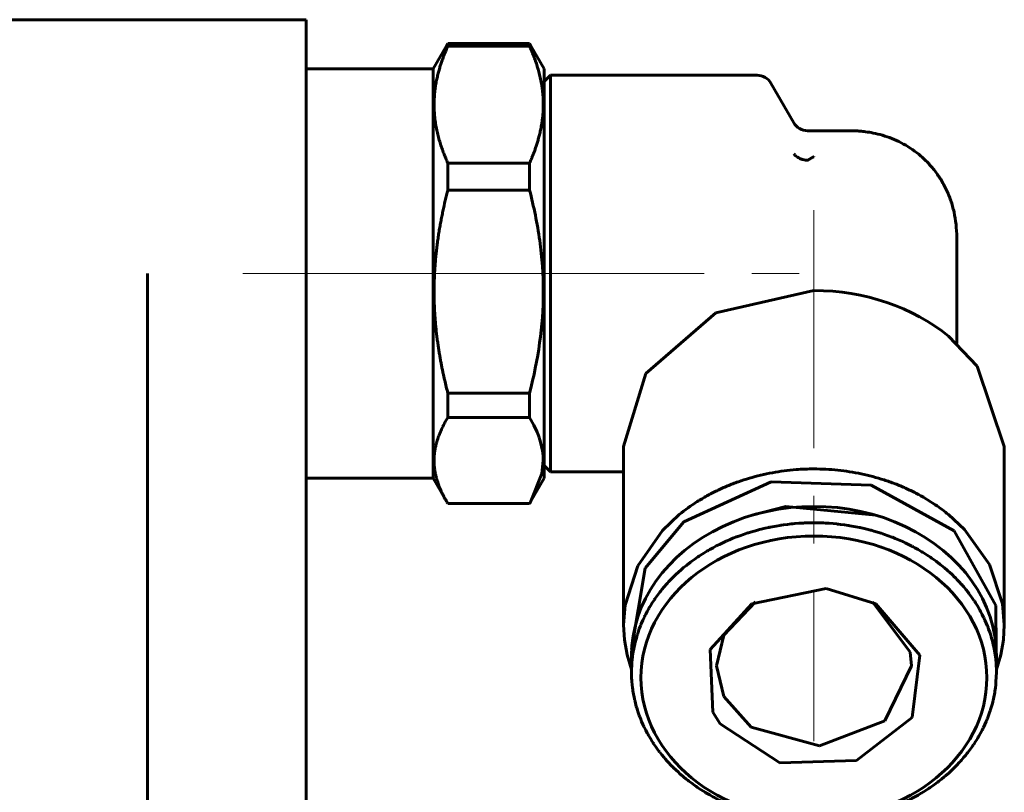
# Model space of a CAD drawing. Header units: millimetres. Extents: x -66 to 68, y -118 to 118.
# Tile 5 of 13: x 28 to 59, y -6 to 19. Entities that reach past the tile are written whole.
import ezdxf

# ---------------------------------------------------------------- set-up
doc = ezdxf.new("R2010")
doc.units = ezdxf.units.MM
doc.linetypes.add('K5LT_AXLED', pattern=[12, 7.5, -1.5, 1.5, -1.5])
doc.linetypes.add('K5LT_BASIC', pattern=[0])
doc.layers.add('Системный слой (1)', color=7, linetype='Continuous', true_color=0x6c6c6c)

# ---------------------------------------------------------------- blocks, each defined once
blk = doc.blocks.new('U0')
at = {"layer": 'Системный слой (1)', "color": 143, "linetype": 'K5LT_BASIC', "lineweight": 60, "true_color": 0x33acca}
for p, q in [((52.112, 3.409), (51.053, 3.137)), ((54.947, 3.137), (52.112, 3.409))]:
    blk.add_line(p, q, dxfattribs=at)
blk = doc.blocks.new('U1')
at = {"layer": 'Системный слой (1)', "color": 143, "linetype": 'K5LT_BASIC', "lineweight": 60, "true_color": 0x33acca}
for p, q in [((44.172, 5.977), (44.038, 6.216)), ((44.276, 5.756), (44.172, 5.977)), ((44.32, 5.645), (44.276, 5.756)), ((44.341, 5.59), (44.32, 5.645)), ((44.35, 5.562), (44.341, 5.59)), ((44.355, 5.548), (44.35, 5.562)), ((44.375, 5.485), (44.355, 5.548)), ((44.448, 5.163), (44.375, 5.485)), ((44.466, 5.002), (44.448, 5.163)), ((44.47, 4.921), (44.466, 5.002)), ((44.429, 4.45), (44.471, 4.861)), ((44.471, 4.881), (44.47, 4.921)), ((44.471, 4.861), (44.471, 4.881)), ((44.083, 3.577), (44.429, 4.45)), ((44.038, 3.502), (44.053, 3.527)), ((44.053, 3.527), (44.068, 3.552)), ((44.068, 3.552), (44.083, 3.577))]:
    blk.add_line(p, q, dxfattribs=at)
blk = doc.blocks.new('U2')
at = {"layer": 'Системный слой (1)', "color": 143, "linetype": 'K5LT_BASIC', "lineweight": 60, "true_color": 0x33acca}
for p, q in [((51.689, 2.775), (51.81, 2.797)), ((51.81, 2.797), (51.929, 2.816)), ((51.929, 2.816), (51.937, 2.818)), ((51.937, 2.818), (51.952, 2.82)), ((51.952, 2.82), (51.982, 2.824)), ((51.982, 2.824), (52.044, 2.833)), ((52.044, 2.833), (52.166, 2.849)), ((52.166, 2.849), (52.286, 2.862)), ((52.286, 2.862), (52.294, 2.863)), ((52.294, 2.863), (52.309, 2.865)), ((52.309, 2.865), (52.34, 2.868)), ((52.34, 2.868), (52.401, 2.873)), ((52.401, 2.873), (52.525, 2.883)), ((52.525, 2.883), (52.646, 2.89)), ((52.646, 2.89), (52.653, 2.89)), ((52.653, 2.89), (52.669, 2.891)), ((52.669, 2.891), (52.7, 2.892)), ((52.7, 2.892), (52.761, 2.895)), ((52.761, 2.895), (52.885, 2.898)), ((52.885, 2.898), (53, 2.899)), ((53, 2.899), (53.002, 2.899)), ((53.002, 2.899), (53.004, 2.899)), ((53.004, 2.899), (53.009, 2.899)), ((53.009, 2.899), (53.018, 2.899)), ((53.018, 2.899), (53.037, 2.899)), ((53.037, 2.899), (53.074, 2.898)), ((53.074, 2.898), (53.149, 2.897)), ((53.149, 2.897), (53.299, 2.892)), ((53.299, 2.892), (53.365, 2.889)), ((53.365, 2.889), (53.373, 2.889)), ((53.373, 2.889), (53.388, 2.888)), ((53.388, 2.888), (53.419, 2.886)), ((53.419, 2.886), (53.481, 2.882)), ((53.481, 2.882), (53.605, 2.873)), ((53.605, 2.873), (53.725, 2.861)), ((53.725, 2.861), (53.732, 2.86)), ((53.732, 2.86), (53.748, 2.859)), ((53.748, 2.859), (53.778, 2.855)), ((53.778, 2.855), (53.84, 2.848)), ((53.84, 2.848), (53.962, 2.832)), ((53.962, 2.832), (54.081, 2.815)), ((54.081, 2.815), (54.089, 2.814)), ((54.089, 2.814), (54.104, 2.811)), ((54.104, 2.811), (54.135, 2.806)), ((54.135, 2.806), (54.195, 2.796)), ((54.195, 2.796), (54.317, 2.774)), ((50.607, 2.471), (50.663, 2.492)), ((50.663, 2.492), (50.777, 2.533)), ((50.777, 2.533), (50.889, 2.57)), ((50.889, 2.57), (50.896, 2.572)), ((50.896, 2.572), (50.911, 2.577)), ((50.911, 2.577), (50.94, 2.586)), ((50.94, 2.586), (50.998, 2.604)), ((50.998, 2.604), (51.114, 2.638)), ((51.114, 2.638), (51.229, 2.67)), ((51.229, 2.67), (51.237, 2.672)), ((51.237, 2.672), (51.251, 2.676)), ((51.251, 2.676), (51.281, 2.683)), ((51.281, 2.683), (51.34, 2.698)), ((51.34, 2.698), (51.459, 2.727)), ((51.459, 2.727), (51.576, 2.752)), ((51.576, 2.752), (51.584, 2.754)), ((51.584, 2.754), (51.599, 2.757)), ((51.599, 2.757), (51.629, 2.763)), ((51.629, 2.763), (51.689, 2.775)), ((54.317, 2.774), (54.434, 2.75)), ((54.434, 2.75), (54.441, 2.748)), ((54.441, 2.748), (54.456, 2.745)), ((54.456, 2.745), (54.486, 2.739)), ((54.486, 2.739), (54.546, 2.725)), ((54.546, 2.725), (54.665, 2.697)), ((54.665, 2.697), (54.781, 2.667)), ((54.781, 2.667), (54.788, 2.665)), ((54.788, 2.665), (54.803, 2.661)), ((54.803, 2.661), (54.832, 2.653)), ((54.832, 2.653), (54.891, 2.637)), ((54.891, 2.637), (55.008, 2.602)), ((55.008, 2.602), (55.121, 2.567)), ((55.121, 2.567), (55.128, 2.564)), ((55.128, 2.564), (55.142, 2.56)), ((55.142, 2.56), (55.171, 2.55)), ((55.171, 2.55), (55.228, 2.531)), ((55.228, 2.531), (55.342, 2.49)), ((55.342, 2.49), (55.452, 2.449)), ((49.931, 2.172), (49.944, 2.178)), ((49.944, 2.178), (49.97, 2.192)), ((49.97, 2.192), (50.023, 2.218)), ((50.023, 2.218), (50.13, 2.27)), ((50.13, 2.27), (50.235, 2.319)), ((50.235, 2.319), (50.242, 2.322)), ((50.242, 2.322), (50.256, 2.328)), ((50.256, 2.328), (50.283, 2.34)), ((50.283, 2.34), (50.338, 2.364)), ((50.338, 2.364), (50.448, 2.41)), ((50.448, 2.41), (50.558, 2.453)), ((50.558, 2.453), (50.565, 2.455)), ((50.565, 2.455), (50.579, 2.461)), ((50.579, 2.461), (50.607, 2.471)), ((55.452, 2.449), (55.459, 2.446)), ((55.459, 2.446), (55.473, 2.441)), ((55.473, 2.441), (55.501, 2.43)), ((55.501, 2.43), (55.557, 2.408)), ((55.557, 2.408), (55.667, 2.361)), ((55.667, 2.361), (55.774, 2.314)), ((55.774, 2.314), (55.781, 2.311)), ((55.781, 2.311), (55.794, 2.305)), ((55.794, 2.305), (55.821, 2.293)), ((55.821, 2.293), (55.875, 2.268)), ((55.875, 2.268), (55.982, 2.216)), ((55.982, 2.216), (56.085, 2.164)), ((49.381, 1.849), (49.43, 1.881)), ((49.43, 1.881), (49.528, 1.943)), ((49.528, 1.943), (49.625, 2.002)), ((49.625, 2.002), (49.631, 2.006)), ((49.631, 2.006), (49.644, 2.013)), ((49.644, 2.013), (49.669, 2.028)), ((49.669, 2.028), (49.72, 2.057)), ((49.72, 2.057), (49.822, 2.114)), ((49.822, 2.114), (49.924, 2.168)), ((49.924, 2.168), (49.931, 2.172)), ((56.085, 2.164), (56.091, 2.16)), ((56.091, 2.16), (56.104, 2.153)), ((56.104, 2.153), (56.13, 2.14)), ((56.13, 2.14), (56.182, 2.112)), ((56.182, 2.112), (56.284, 2.055)), ((56.284, 2.055), (56.383, 1.997)), ((56.383, 1.997), (56.39, 1.993)), ((56.39, 1.993), (56.402, 1.986)), ((56.402, 1.986), (56.427, 1.971)), ((56.427, 1.971), (56.476, 1.94)), ((56.476, 1.94), (56.574, 1.878)), ((56.574, 1.878), (56.669, 1.816)), ((48.893, 1.485), (48.98, 1.557)), ((48.98, 1.557), (49.068, 1.626)), ((49.068, 1.626), (49.074, 1.63)), ((49.074, 1.63), (49.085, 1.639)), ((49.085, 1.639), (49.108, 1.656)), ((49.108, 1.656), (49.154, 1.69)), ((49.154, 1.69), (49.246, 1.757)), ((49.246, 1.757), (49.34, 1.821)), ((49.34, 1.821), (49.345, 1.825)), ((49.345, 1.825), (49.357, 1.833)), ((49.357, 1.833), (49.381, 1.849)), ((56.669, 1.816), (56.675, 1.811)), ((56.675, 1.811), (56.686, 1.803)), ((56.686, 1.803), (56.71, 1.787)), ((56.71, 1.787), (56.757, 1.754)), ((56.757, 1.754), (56.85, 1.687)), ((56.85, 1.687), (56.939, 1.62)), ((56.939, 1.62), (56.945, 1.615)), ((56.945, 1.615), (56.956, 1.607)), ((56.956, 1.607), (56.979, 1.589)), ((56.979, 1.589), (57.023, 1.554)), ((57.023, 1.554), (57.111, 1.482)), ((48.608, 1.229), (48.648, 1.267)), ((48.648, 1.267), (48.73, 1.343)), ((48.73, 1.343), (48.813, 1.417)), ((48.813, 1.417), (48.818, 1.421)), ((48.818, 1.421), (48.828, 1.43)), ((48.828, 1.43), (48.85, 1.449)), ((48.85, 1.449), (48.893, 1.485)), ((57.111, 1.482), (57.195, 1.41)), ((57.195, 1.41), (57.2, 1.406)), ((57.2, 1.406), (57.211, 1.396)), ((57.211, 1.396), (57.232, 1.378)), ((57.232, 1.378), (57.273, 1.34)), ((57.273, 1.34), (57.355, 1.264)), ((57.355, 1.264), (57.433, 1.188)), ((48.281, 0.88), (48.352, 0.961)), ((48.352, 0.961), (48.356, 0.966)), ((48.356, 0.966), (48.365, 0.976)), ((48.365, 0.976), (48.384, 0.997)), ((48.384, 0.997), (48.421, 1.037)), ((48.421, 1.037), (48.496, 1.117)), ((48.496, 1.117), (48.573, 1.195)), ((48.573, 1.195), (48.578, 1.2)), ((48.578, 1.2), (48.588, 1.209)), ((48.588, 1.209), (48.608, 1.229)), ((57.433, 1.188), (57.438, 1.183)), ((57.438, 1.183), (57.448, 1.173)), ((57.448, 1.173), (57.468, 1.154)), ((57.468, 1.154), (57.506, 1.114)), ((57.506, 1.114), (57.582, 1.034)), ((57.582, 1.034), (57.655, 0.954)), ((57.655, 0.954), (57.659, 0.949)), ((57.659, 0.949), (57.668, 0.939)), ((57.668, 0.939), (57.686, 0.918)), ((48.021, 0.544), (48.084, 0.632)), ((48.084, 0.632), (48.148, 0.717)), ((48.148, 0.717), (48.152, 0.722)), ((48.152, 0.722), (48.161, 0.732)), ((48.161, 0.732), (48.177, 0.754)), ((48.177, 0.754), (48.211, 0.796)), ((48.211, 0.796), (48.281, 0.88)), ((57.686, 0.918), (57.722, 0.877)), ((57.722, 0.877), (57.791, 0.793)), ((57.791, 0.793), (57.857, 0.709)), ((57.857, 0.709), (57.862, 0.704)), ((57.862, 0.704), (57.87, 0.693)), ((57.87, 0.693), (57.886, 0.672)), ((57.886, 0.672), (57.918, 0.629)), ((57.918, 0.629), (57.981, 0.541)), ((47.85, 0.284), (47.906, 0.374)), ((47.906, 0.374), (47.964, 0.462)), ((47.964, 0.462), (47.968, 0.467)), ((47.968, 0.467), (47.975, 0.479)), ((47.975, 0.479), (47.99, 0.501)), ((47.99, 0.501), (48.021, 0.544)), ((57.981, 0.541), (58.041, 0.454)), ((58.041, 0.454), (58.045, 0.449)), ((58.045, 0.449), (58.052, 0.438)), ((58.052, 0.438), (58.067, 0.415)), ((58.067, 0.415), (58.096, 0.371)), ((58.096, 0.371), (58.152, 0.281)), ((47.676, -0.032), (47.7, 0.015)), ((47.7, 0.015), (47.749, 0.107)), ((47.749, 0.107), (47.8, 0.198)), ((47.8, 0.198), (47.803, 0.204)), ((47.803, 0.204), (47.81, 0.215)), ((47.81, 0.215), (47.823, 0.238)), ((47.823, 0.238), (47.85, 0.284)), ((58.152, 0.281), (58.205, 0.191)), ((58.205, 0.191), (58.208, 0.185)), ((58.208, 0.185), (58.215, 0.173)), ((58.215, 0.173), (58.228, 0.15)), ((58.228, 0.15), (58.253, 0.104)), ((58.253, 0.104), (58.302, 0.012)), ((58.302, 0.012), (58.348, -0.081)), ((47.54, -0.333), (47.55, -0.31)), ((47.55, -0.31), (47.57, -0.262)), ((47.57, -0.262), (47.612, -0.167)), ((47.612, -0.167), (47.656, -0.073)), ((47.656, -0.073), (47.659, -0.067)), ((47.659, -0.067), (47.664, -0.056)), ((47.664, -0.056), (47.676, -0.032)), ((58.348, -0.081), (58.351, -0.087)), ((58.351, -0.087), (58.356, -0.099)), ((58.356, -0.099), (58.368, -0.122)), ((58.368, -0.122), (58.389, -0.17)), ((58.389, -0.17), (58.431, -0.265)), ((58.431, -0.265), (58.47, -0.36)), ((47.434, -0.629), (47.438, -0.617)), ((47.438, -0.617), (47.446, -0.593)), ((47.446, -0.593), (47.462, -0.544)), ((47.462, -0.544), (47.496, -0.447)), ((47.496, -0.447), (47.533, -0.351)), ((47.533, -0.351), (47.536, -0.345)), ((47.536, -0.345), (47.54, -0.333)), ((58.47, -0.36), (58.472, -0.366)), ((58.472, -0.366), (58.477, -0.378)), ((58.477, -0.378), (58.487, -0.402)), ((58.487, -0.402), (58.505, -0.45)), ((58.505, -0.45), (58.539, -0.547)), ((58.539, -0.547), (58.571, -0.644)), ((47.331, -1.023), (47.353, -0.924)), ((47.353, -0.924), (47.354, -0.918)), ((47.354, -0.918), (47.357, -0.906)), ((47.357, -0.906), (47.363, -0.881)), ((47.363, -0.881), (47.376, -0.832)), ((47.376, -0.832), (47.403, -0.733)), ((47.403, -0.733), (47.432, -0.636)), ((47.432, -0.636), (47.434, -0.629)), ((58.571, -0.644), (58.573, -0.65)), ((58.573, -0.65), (58.576, -0.662)), ((58.576, -0.662), (58.584, -0.687)), ((58.584, -0.687), (58.598, -0.736)), ((58.598, -0.736), (58.625, -0.835)), ((58.625, -0.835), (58.649, -0.933)), ((47.281, -1.322), (47.296, -1.217)), ((47.296, -1.217), (47.297, -1.21)), ((47.297, -1.21), (47.299, -1.198)), ((47.299, -1.198), (47.303, -1.173)), ((47.303, -1.173), (47.312, -1.123)), ((47.312, -1.123), (47.331, -1.023)), ((58.649, -0.933), (58.651, -0.939)), ((58.651, -0.939), (58.653, -0.951)), ((58.653, -0.951), (58.659, -0.976)), ((58.659, -0.976), (58.67, -1.026)), ((58.67, -1.026), (58.689, -1.126)), ((58.689, -1.126), (58.705, -1.225)), ((58.705, -1.225), (58.706, -1.231)), ((58.706, -1.231), (58.708, -1.244)), ((47.25, -1.811), (47.262, -1.511)), ((47.262, -1.505), (47.263, -1.493)), ((47.262, -1.511), (47.262, -1.505)), ((47.263, -1.493), (47.265, -1.469)), ((47.265, -1.469), (47.27, -1.42)), ((47.27, -1.42), (47.281, -1.322)), ((58.708, -1.244), (58.712, -1.269)), ((58.712, -1.269), (58.719, -1.319)), ((58.719, -1.319), (58.73, -1.42)), ((58.73, -1.42), (58.739, -1.52)), ((58.739, -1.52), (58.739, -1.526)), ((58.739, -1.526), (58.74, -1.539)), ((58.74, -1.539), (58.742, -1.564)), ((47.251, -1.908), (47.25, -1.811)), ((58.75, -1.811), (58.738, -2.111)), ((58.742, -1.564), (58.745, -1.614)), ((58.745, -1.614), (58.749, -1.715)), ((58.749, -1.715), (58.75, -1.811)), ((47.255, -2.008), (47.251, -1.908)), ((47.258, -2.059), (47.255, -2.008)), ((47.26, -2.084), (47.258, -2.059)), ((47.261, -2.097), (47.26, -2.084)), ((47.261, -2.103), (47.261, -2.097)), ((47.27, -2.203), (47.261, -2.103)), ((58.735, -2.154), (58.73, -2.203)), ((58.737, -2.13), (58.735, -2.154)), ((58.738, -2.117), (58.737, -2.13)), ((58.738, -2.111), (58.738, -2.117)), ((47.281, -2.303), (47.27, -2.203)), ((47.288, -2.354), (47.281, -2.303)), ((47.292, -2.379), (47.288, -2.354)), ((47.294, -2.391), (47.292, -2.379)), ((47.295, -2.397), (47.294, -2.391)), ((47.311, -2.497), (47.295, -2.397)), ((58.697, -2.45), (58.688, -2.5)), ((58.701, -2.425), (58.697, -2.45)), ((58.703, -2.412), (58.701, -2.425)), ((58.704, -2.406), (58.703, -2.412)), ((58.719, -2.301), (58.704, -2.406)), ((58.73, -2.203), (58.719, -2.301)), ((47.33, -2.597), (47.311, -2.497)), ((47.341, -2.646), (47.33, -2.597)), ((47.347, -2.671), (47.341, -2.646)), ((47.349, -2.684), (47.347, -2.671)), ((47.351, -2.69), (47.349, -2.684)), ((47.375, -2.788), (47.351, -2.69)), ((47.402, -2.887), (47.375, -2.788)), ((58.624, -2.791), (58.597, -2.89)), ((58.637, -2.742), (58.624, -2.791)), ((58.643, -2.717), (58.637, -2.742)), ((58.646, -2.705), (58.643, -2.717)), ((58.647, -2.698), (58.646, -2.705)), ((58.669, -2.6), (58.647, -2.698)), ((58.688, -2.5), (58.669, -2.6)), ((47.416, -2.936), (47.402, -2.887)), ((47.424, -2.96), (47.416, -2.936)), ((47.427, -2.973), (47.424, -2.96)), ((47.429, -2.979), (47.427, -2.973)), ((47.461, -3.075), (47.429, -2.979)), ((47.495, -3.173), (47.461, -3.075)), ((58.538, -3.079), (58.504, -3.176)), ((58.554, -3.03), (58.538, -3.079)), ((58.562, -3.005), (58.554, -3.03)), ((58.566, -2.993), (58.562, -3.005)), ((58.568, -2.987), (58.566, -2.993)), ((58.597, -2.89), (58.568, -2.987)), ((47.513, -3.221), (47.495, -3.173)), ((47.523, -3.245), (47.513, -3.221)), ((47.528, -3.257), (47.523, -3.245)), ((47.53, -3.263), (47.528, -3.257)), ((47.569, -3.358), (47.53, -3.263)), ((47.611, -3.453), (47.569, -3.358)), ((58.43, -3.361), (58.388, -3.456)), ((58.45, -3.313), (58.43, -3.361)), ((58.46, -3.289), (58.45, -3.313)), ((58.464, -3.277), (58.46, -3.289)), ((58.467, -3.271), (58.464, -3.277)), ((58.504, -3.176), (58.467, -3.271)), ((47.632, -3.5), (47.611, -3.453)), ((47.644, -3.524), (47.632, -3.5)), ((47.649, -3.536), (47.644, -3.524)), ((47.652, -3.541), (47.649, -3.536)), ((47.698, -3.634), (47.652, -3.541)), ((47.747, -3.727), (47.698, -3.634)), ((58.3, -3.637), (58.251, -3.73)), ((58.324, -3.591), (58.3, -3.637)), ((58.336, -3.567), (58.324, -3.591)), ((58.341, -3.555), (58.336, -3.567)), ((58.344, -3.55), (58.341, -3.555)), ((58.388, -3.456), (58.344, -3.55)), ((47.772, -3.773), (47.747, -3.727)), ((47.785, -3.796), (47.772, -3.773)), ((47.792, -3.807), (47.785, -3.796)), ((47.795, -3.813), (47.792, -3.807)), ((47.848, -3.903), (47.795, -3.813)), ((47.904, -3.993), (47.848, -3.903)), ((47.933, -4.038), (47.904, -3.993)), ((58.094, -3.996), (58.036, -4.085)), ((58.15, -3.906), (58.094, -3.996)), ((58.177, -3.861), (58.15, -3.906)), ((58.19, -3.838), (58.177, -3.861)), ((58.197, -3.827), (58.19, -3.838)), ((58.2, -3.821), (58.197, -3.827)), ((58.251, -3.73), (58.2, -3.821)), ((47.948, -4.06), (47.933, -4.038)), ((47.955, -4.071), (47.948, -4.06)), ((47.959, -4.077), (47.955, -4.071)), ((48.019, -4.164), (47.959, -4.077)), ((48.082, -4.251), (48.019, -4.164)), ((48.114, -4.294), (48.082, -4.251)), ((48.13, -4.316), (48.114, -4.294)), ((48.138, -4.326), (48.13, -4.316)), ((48.143, -4.332), (48.138, -4.326)), ((48.209, -4.416), (48.143, -4.332)), ((57.852, -4.339), (57.848, -4.344)), ((57.916, -4.254), (57.852, -4.339)), ((57.979, -4.167), (57.916, -4.254)), ((58.01, -4.123), (57.979, -4.167)), ((58.025, -4.101), (58.01, -4.123)), ((58.032, -4.09), (58.025, -4.101)), ((58.036, -4.085), (58.032, -4.09)), ((48.278, -4.499), (48.209, -4.416)), ((48.314, -4.541), (48.278, -4.499)), ((48.332, -4.561), (48.314, -4.541)), ((48.341, -4.572), (48.332, -4.561)), ((48.345, -4.577), (48.341, -4.572)), ((48.418, -4.657), (48.345, -4.577)), ((57.616, -4.619), (57.579, -4.66)), ((57.635, -4.599), (57.616, -4.619)), ((57.644, -4.589), (57.635, -4.599)), ((57.648, -4.584), (57.644, -4.589)), ((57.719, -4.502), (57.648, -4.584)), ((57.789, -4.419), (57.719, -4.502)), ((57.823, -4.376), (57.789, -4.419)), ((57.839, -4.355), (57.823, -4.376)), ((57.848, -4.344), (57.839, -4.355)), ((48.494, -4.737), (48.418, -4.657)), ((48.532, -4.776), (48.494, -4.737)), ((48.552, -4.796), (48.532, -4.776)), ((48.562, -4.806), (48.552, -4.796)), ((48.567, -4.811), (48.562, -4.806)), ((48.645, -4.887), (48.567, -4.811)), ((48.727, -4.963), (48.645, -4.887)), ((48.768, -5), (48.727, -4.963)), ((57.352, -4.89), (57.27, -4.966)), ((57.392, -4.851), (57.352, -4.89)), ((57.412, -4.832), (57.392, -4.851)), ((57.422, -4.822), (57.412, -4.832)), ((57.427, -4.817), (57.422, -4.822)), ((57.504, -4.74), (57.427, -4.817)), ((57.579, -4.66), (57.504, -4.74)), ((48.789, -5.019), (48.768, -5)), ((48.8, -5.028), (48.789, -5.019)), ((48.805, -5.033), (48.8, -5.028)), ((48.889, -5.105), (48.805, -5.033)), ((48.977, -5.177), (48.889, -5.105)), ((49.021, -5.212), (48.977, -5.177)), ((49.044, -5.229), (49.021, -5.212)), ((49.055, -5.238), (49.044, -5.229)), ((49.061, -5.242), (49.055, -5.238)), ((49.15, -5.31), (49.061, -5.242)), ((56.915, -5.261), (56.892, -5.278)), ((56.926, -5.253), (56.915, -5.261)), ((56.932, -5.248), (56.926, -5.253)), ((57.02, -5.179), (56.932, -5.248)), ((57.107, -5.108), (57.02, -5.179)), ((57.15, -5.071), (57.107, -5.108)), ((57.172, -5.053), (57.15, -5.071)), ((57.182, -5.044), (57.172, -5.053)), ((57.187, -5.039), (57.182, -5.044)), ((57.27, -4.966), (57.187, -5.039)), ((49.243, -5.377), (49.15, -5.31)), ((49.29, -5.41), (49.243, -5.377)), ((49.314, -5.426), (49.29, -5.41)), ((49.325, -5.434), (49.314, -5.426)), ((49.331, -5.438), (49.325, -5.434)), ((49.426, -5.501), (49.331, -5.438)), ((49.524, -5.563), (49.426, -5.501)), ((49.573, -5.593), (49.524, -5.563)), ((56.472, -5.566), (56.375, -5.625)), ((56.57, -5.503), (56.472, -5.566)), ((56.619, -5.472), (56.57, -5.503)), ((56.643, -5.456), (56.619, -5.472)), ((56.655, -5.448), (56.643, -5.456)), ((56.66, -5.444), (56.655, -5.448)), ((56.754, -5.379), (56.66, -5.444)), ((56.846, -5.312), (56.754, -5.379)), ((56.892, -5.278), (56.846, -5.312)), ((49.598, -5.609), (49.573, -5.593)), ((49.61, -5.616), (49.598, -5.609)), ((49.617, -5.62), (49.61, -5.616)), ((49.716, -5.677), (49.617, -5.62)), ((49.818, -5.734), (49.716, -5.677)), ((49.87, -5.762), (49.818, -5.734)), ((49.896, -5.776), (49.87, -5.762)), ((49.909, -5.783), (49.896, -5.776)), ((49.915, -5.786), (49.909, -5.783)), ((50.018, -5.839), (49.915, -5.786)), ((50.125, -5.89), (50.018, -5.839)), ((50.179, -5.916), (50.125, -5.89)), ((55.87, -5.893), (55.765, -5.941)), ((55.977, -5.841), (55.87, -5.893)), ((56.03, -5.815), (55.977, -5.841)), ((56.056, -5.801), (56.03, -5.815)), ((56.069, -5.794), (56.056, -5.801)), ((56.076, -5.791), (56.069, -5.794)), ((56.178, -5.737), (56.076, -5.791)), ((56.28, -5.68), (56.178, -5.737)), ((56.331, -5.651), (56.28, -5.68)), ((56.356, -5.636), (56.331, -5.651)), ((56.369, -5.629), (56.356, -5.636)), ((56.375, -5.625), (56.369, -5.629)), ((50.206, -5.928), (50.179, -5.916)), ((50.219, -5.934), (50.206, -5.928)), ((50.226, -5.937), (50.219, -5.934)), ((50.333, -5.984), (50.226, -5.937)), ((50.443, -6.03), (50.333, -5.984)), ((50.499, -6.053), (50.443, -6.03)), ((50.527, -6.064), (50.499, -6.053)), ((50.541, -6.069), (50.527, -6.064)), ((50.548, -6.072), (50.541, -6.069)), ((50.658, -6.113), (50.548, -6.072)), ((50.772, -6.153), (50.658, -6.113)), ((50.829, -6.173), (50.772, -6.153)), ((50.858, -6.182), (50.829, -6.173)), ((50.872, -6.187), (50.858, -6.182)), ((50.879, -6.189), (50.872, -6.187)), ((50.992, -6.225), (50.879, -6.189)), ((55.089, -6.2), (55.06, -6.209)), ((55.104, -6.195), (55.089, -6.2)), ((55.111, -6.193), (55.104, -6.195)), ((55.223, -6.155), (55.111, -6.193)), ((55.337, -6.115), (55.223, -6.155)), ((55.393, -6.094), (55.337, -6.115)), ((55.421, -6.083), (55.393, -6.094)), ((55.435, -6.078), (55.421, -6.083)), ((55.442, -6.075), (55.435, -6.078)), ((55.552, -6.032), (55.442, -6.075)), ((55.662, -5.986), (55.552, -6.032)), ((55.717, -5.962), (55.662, -5.986)), ((55.744, -5.95), (55.717, -5.962)), ((55.758, -5.944), (55.744, -5.95)), ((55.765, -5.941), (55.758, -5.944)), ((51.109, -6.259), (50.992, -6.225)), ((51.168, -6.276), (51.109, -6.259)), ((51.197, -6.284), (51.168, -6.276)), ((51.212, -6.288), (51.197, -6.284)), ((51.219, -6.29), (51.212, -6.288)), ((51.335, -6.32), (51.219, -6.29)), ((51.454, -6.348), (51.335, -6.32)), ((51.514, -6.361), (51.454, -6.348)), ((51.544, -6.368), (51.514, -6.361)), ((51.559, -6.371), (51.544, -6.368)), ((51.566, -6.373), (51.559, -6.371)), ((51.683, -6.396), (51.566, -6.373)), ((51.805, -6.419), (51.683, -6.396)), ((51.865, -6.429), (51.805, -6.419)), ((51.896, -6.434), (51.865, -6.429)), ((51.911, -6.436), (51.896, -6.434)), ((51.919, -6.437), (51.911, -6.436)), ((52.038, -6.455), (51.919, -6.437)), ((52.16, -6.471), (52.038, -6.455)), ((52.222, -6.478), (52.16, -6.471)), ((52.252, -6.481), (52.222, -6.478)), ((52.268, -6.483), (52.252, -6.481)), ((52.275, -6.484), (52.268, -6.483)), ((52.395, -6.495), (52.275, -6.484)), ((52.519, -6.505), (52.395, -6.495)), ((52.581, -6.509), (52.519, -6.505)), ((52.612, -6.511), (52.581, -6.509)), ((52.627, -6.512), (52.612, -6.511)), ((52.635, -6.512), (52.627, -6.512)), ((53, -6.521), (52.635, -6.512)), ((53.3, -6.515), (53.239, -6.517)), ((53.331, -6.514), (53.3, -6.515)), ((53.347, -6.513), (53.331, -6.514)), ((53.354, -6.512), (53.347, -6.513)), ((53.475, -6.505), (53.354, -6.512)), ((53.599, -6.496), (53.475, -6.505)), ((53.66, -6.49), (53.599, -6.496)), ((53.691, -6.487), (53.66, -6.49)), ((53.706, -6.486), (53.691, -6.487)), ((53.714, -6.485), (53.706, -6.486)), ((53.834, -6.472), (53.714, -6.485)), ((53.956, -6.456), (53.834, -6.472)), ((54.018, -6.447), (53.956, -6.456)), ((54.048, -6.443), (54.018, -6.447)), ((54.063, -6.44), (54.048, -6.443)), ((54.071, -6.439), (54.063, -6.44)), ((54.19, -6.42), (54.071, -6.439)), ((54.311, -6.397), (54.19, -6.42)), ((54.371, -6.386), (54.311, -6.397)), ((54.401, -6.379), (54.371, -6.386)), ((54.416, -6.376), (54.401, -6.379)), ((54.424, -6.375), (54.416, -6.376)), ((54.541, -6.349), (54.424, -6.375)), ((54.66, -6.321), (54.541, -6.349)), ((54.719, -6.306), (54.66, -6.321)), ((54.749, -6.298), (54.719, -6.306)), ((54.763, -6.295), (54.749, -6.298)), ((54.771, -6.293), (54.763, -6.295)), ((54.886, -6.261), (54.771, -6.293)), ((55.002, -6.227), (54.886, -6.261)), ((55.06, -6.209), (55.002, -6.227)), ((53.115, -6.521), (53, -6.521)), ((53.239, -6.517), (53.115, -6.521))]:
    blk.add_line(p, q, dxfattribs=at)
blk = doc.blocks.new('U3')
at = {"layer": 'Системный слой (1)', "color": 143, "linetype": 'K5LT_BASIC', "lineweight": 60, "true_color": 0x33acca}
for p, q in [((48.223, 2.654), (48.757, 3.155)), ((57.243, 3.155), (57.743, 2.69)), ((47.446, 1.54), (48.223, 2.654)), ((57.743, 2.69), (58.533, 1.582)), ((58.533, 1.582), (58.945, 0.344)), ((47.048, 0.299), (47.446, 1.54)), ((58.945, 0.344), (59, -0.32)), ((47, -0.32), (47.048, 0.299)), ((47.028, -0.794), (47, -0.32)), ((59, -0.32), (58.972, -0.794)), ((47.112, -1.263), (47.028, -0.794)), ((58.972, -0.794), (58.888, -1.263)), ((47.25, -1.724), (47.112, -1.263)), ((58.888, -1.263), (58.75, -1.724))]:
    blk.add_line(p, q, dxfattribs=at)
blk = doc.blocks.new('U4')
at = {"layer": 'Системный слой (1)', "color": 143, "linetype": 'K5LT_BASIC', "lineweight": 60, "true_color": 0x33acca}
for p, q in [((50.159, -0.647), (51.159, 0.406)), ((54.841, 0.406), (56.029, -1.179)), ((56.029, -1.179), (56.075, -1.611)), ((56.075, -1.611), (55.237, -3.339)), ((51.023, -3.54), (50.159, -2.575)), ((55.237, -3.339), (53.179, -4.125)), ((53.179, -4.125), (51.023, -3.54))]:
    blk.add_line(p, q, dxfattribs=at)
blk = doc.blocks.new('U5')
at = {"layer": 'Системный слой (1)', "color": 143, "linetype": 'K5LT_BASIC', "lineweight": 60, "true_color": 0x33acca}
for p, q in [((53, 10.216), (49.908, 9.513)), ((49.908, 9.513), (47.7, 7.605)), ((58.142, 7.834), (57.243, 8.776)), ((59, 5.301), (58.142, 7.834)), ((47.7, 7.605), (47, 5.301))]:
    blk.add_line(p, q, dxfattribs=at)
blk = doc.blocks.new('U6')
at = {"layer": 'Системный слой (1)', "color": 143, "linetype": 'K5LT_BASIC', "lineweight": 60, "true_color": 0x33acca}
for p, q in [((49.925, -1.611), (50.159, -0.647)), ((50.159, -2.575), (49.925, -1.611))]:
    blk.add_line(p, q, dxfattribs=at)
blk = doc.blocks.new('U7')
at = {"layer": 'Системный слой (1)', "color": 143, "linetype": 'K5LT_BASIC', "lineweight": 60, "true_color": 0x33acca}
for p, q in [((41.462, 6.216), (41.38, 6.075)), ((41.289, 5.899), (41.272, 5.864)), ((41.298, 5.918), (41.289, 5.899)), ((41.303, 5.928), (41.298, 5.918)), ((41.305, 5.933), (41.303, 5.928)), ((41.307, 5.935), (41.305, 5.933)), ((41.328, 5.978), (41.307, 5.935)), ((41.355, 6.028), (41.328, 5.978)), ((41.368, 6.053), (41.355, 6.028)), ((41.375, 6.066), (41.368, 6.053)), ((41.379, 6.072), (41.375, 6.066)), ((41.38, 6.075), (41.379, 6.072)), ((41.159, 5.588), (41.152, 5.569)), ((41.169, 5.617), (41.159, 5.588)), ((41.174, 5.632), (41.169, 5.617)), ((41.177, 5.639), (41.174, 5.632)), ((41.178, 5.642), (41.177, 5.639)), ((41.179, 5.644), (41.178, 5.642)), ((41.186, 5.663), (41.179, 5.644)), ((41.197, 5.692), (41.186, 5.663)), ((41.203, 5.706), (41.197, 5.692)), ((41.206, 5.713), (41.203, 5.706)), ((41.207, 5.716), (41.206, 5.713)), ((41.208, 5.718), (41.207, 5.716)), ((41.216, 5.737), (41.208, 5.718)), ((41.228, 5.765), (41.216, 5.737)), ((41.234, 5.779), (41.228, 5.765)), ((41.237, 5.786), (41.234, 5.779)), ((41.238, 5.79), (41.237, 5.786)), ((41.239, 5.791), (41.238, 5.79)), ((41.247, 5.809), (41.239, 5.791)), ((41.26, 5.838), (41.247, 5.809)), ((41.266, 5.852), (41.26, 5.838)), ((41.27, 5.859), (41.266, 5.852)), ((41.271, 5.862), (41.27, 5.859)), ((41.272, 5.864), (41.271, 5.862)), ((41.073, 5.28), (41.068, 5.259)), ((41.079, 5.31), (41.073, 5.28)), ((41.083, 5.325), (41.079, 5.31)), ((41.084, 5.333), (41.083, 5.325)), ((41.085, 5.336), (41.084, 5.333)), ((41.086, 5.338), (41.085, 5.336)), ((41.091, 5.359), (41.086, 5.338)), ((41.098, 5.389), (41.091, 5.359)), ((41.102, 5.404), (41.098, 5.389)), ((41.104, 5.411), (41.102, 5.404)), ((41.105, 5.415), (41.104, 5.411)), ((41.111, 5.437), (41.105, 5.416)), ((41.105, 5.416), (41.105, 5.415)), ((41.119, 5.466), (41.111, 5.437)), ((41.124, 5.481), (41.119, 5.466)), ((41.126, 5.488), (41.124, 5.481)), ((41.127, 5.491), (41.126, 5.488)), ((41.128, 5.493), (41.127, 5.491)), ((41.134, 5.513), (41.128, 5.493)), ((41.143, 5.542), (41.134, 5.513)), ((41.148, 5.557), (41.143, 5.542)), ((41.15, 5.564), (41.148, 5.557)), ((41.152, 5.568), (41.15, 5.564)), ((41.152, 5.569), (41.152, 5.568)), ((41.033, 4.988), (41.031, 4.957)), ((41.034, 5.003), (41.033, 4.988)), ((41.035, 5.011), (41.034, 5.003)), ((41.037, 5.039), (41.035, 5.017)), ((41.035, 5.017), (41.035, 5.015)), ((41.035, 5.015), (41.035, 5.011)), ((41.04, 5.069), (41.037, 5.039)), ((41.042, 5.085), (41.04, 5.069)), ((41.043, 5.096), (41.042, 5.092)), ((41.042, 5.092), (41.042, 5.085)), ((41.046, 5.12), (41.043, 5.098)), ((41.043, 5.098), (41.043, 5.096)), ((41.05, 5.151), (41.046, 5.12)), ((41.052, 5.166), (41.05, 5.151)), ((41.053, 5.173), (41.052, 5.166)), ((41.054, 5.177), (41.053, 5.173)), ((41.058, 5.201), (41.054, 5.179)), ((41.054, 5.179), (41.054, 5.177)), ((41.063, 5.231), (41.058, 5.201)), ((41.066, 5.246), (41.063, 5.231)), ((41.067, 5.254), (41.066, 5.246)), ((41.068, 5.257), (41.067, 5.254)), ((41.068, 5.259), (41.068, 5.257)), ((41.03, 4.921), (41.029, 4.906)), ((41.029, 4.906), (41.029, 4.876)), ((41.029, 4.876), (41.029, 4.859)), ((41.029, 4.859), (41.029, 4.858)), ((41.029, 4.858), (41.029, 4.855)), ((41.029, 4.855), (41.029, 4.852)), ((41.029, 4.852), (41.029, 4.851)), ((41.029, 4.851), (41.029, 4.849)), ((41.029, 4.849), (41.029, 4.844)), ((41.029, 4.844), (41.029, 4.835)), ((41.029, 4.835), (41.029, 4.816)), ((41.029, 4.816), (41.03, 4.779)), ((41.031, 4.957), (41.03, 4.934)), ((41.03, 4.934), (41.03, 4.933)), ((41.03, 4.933), (41.03, 4.929)), ((41.03, 4.929), (41.03, 4.921)), ((41.03, 4.779), (41.031, 4.77)), ((41.031, 4.77), (41.031, 4.768)), ((41.031, 4.768), (41.031, 4.765)), ((41.031, 4.765), (41.031, 4.757)), ((41.031, 4.757), (41.032, 4.742)), ((41.032, 4.742), (41.034, 4.711)), ((41.034, 4.711), (41.036, 4.689)), ((41.036, 4.689), (41.036, 4.688)), ((41.036, 4.688), (41.036, 4.684)), ((41.036, 4.684), (41.037, 4.676)), ((41.037, 4.676), (41.039, 4.661)), ((41.039, 4.661), (41.042, 4.631)), ((41.042, 4.631), (41.044, 4.609)), ((41.044, 4.609), (41.045, 4.607)), ((41.045, 4.607), (41.045, 4.604)), ((41.045, 4.604), (41.046, 4.596)), ((41.046, 4.596), (41.048, 4.581)), ((41.048, 4.581), (41.052, 4.551)), ((41.052, 4.551), (41.056, 4.53)), ((41.056, 4.53), (41.056, 4.528)), ((41.056, 4.528), (41.057, 4.525)), ((41.057, 4.525), (41.058, 4.517)), ((41.058, 4.517), (41.06, 4.502)), ((41.06, 4.502), (41.066, 4.473)), ((41.066, 4.473), (41.07, 4.452)), ((41.07, 4.452), (41.07, 4.451)), ((41.07, 4.451), (41.071, 4.447)), ((41.071, 4.447), (41.072, 4.44)), ((41.072, 4.44), (41.075, 4.425)), ((41.075, 4.425), (41.082, 4.396)), ((41.082, 4.396), (41.086, 4.377)), ((41.086, 4.377), (41.087, 4.375)), ((41.087, 4.375), (41.088, 4.371)), ((41.088, 4.371), (41.089, 4.364)), ((41.089, 4.364), (41.093, 4.35)), ((41.093, 4.35), (41.1, 4.321)), ((41.1, 4.321), (41.105, 4.302)), ((41.105, 4.302), (41.106, 4.301)), ((41.106, 4.301), (41.107, 4.297)), ((41.107, 4.297), (41.108, 4.29)), ((41.108, 4.29), (41.112, 4.276)), ((41.112, 4.276), (41.12, 4.248)), ((41.12, 4.248), (41.126, 4.231)), ((41.126, 4.231), (41.126, 4.23)), ((41.126, 4.23), (41.127, 4.226)), ((41.127, 4.226), (41.129, 4.22)), ((41.129, 4.22), (41.133, 4.206)), ((41.133, 4.206), (41.142, 4.179)), ((41.142, 4.179), (41.148, 4.163)), ((41.148, 4.163), (41.148, 4.161)), ((41.148, 4.161), (41.149, 4.158)), ((41.149, 4.158), (41.151, 4.151)), ((41.151, 4.151), (41.156, 4.138)), ((41.156, 4.138), (41.165, 4.112)), ((41.165, 4.112), (41.17, 4.098)), ((41.17, 4.098), (41.171, 4.096)), ((41.171, 4.096), (41.172, 4.093)), ((41.172, 4.093), (41.174, 4.087)), ((41.174, 4.087), (41.179, 4.074)), ((41.179, 4.074), (41.189, 4.049)), ((41.189, 4.049), (41.194, 4.035)), ((41.194, 4.035), (41.195, 4.033)), ((41.195, 4.033), (41.196, 4.03)), ((41.196, 4.03), (41.198, 4.024)), ((41.198, 4.024), (41.203, 4.012)), ((41.203, 4.012), (41.213, 3.988)), ((41.213, 3.988), (41.218, 3.976)), ((41.218, 3.976), (41.219, 3.974)), ((41.219, 3.974), (41.22, 3.972)), ((41.22, 3.972), (41.222, 3.966)), ((41.222, 3.966), (41.227, 3.954)), ((41.227, 3.954), (41.237, 3.931)), ((41.237, 3.931), (41.242, 3.92)), ((41.242, 3.92), (41.243, 3.918)), ((41.243, 3.918), (41.244, 3.915)), ((41.244, 3.915), (41.247, 3.91)), ((41.247, 3.91), (41.252, 3.899)), ((41.252, 3.899), (41.262, 3.876)), ((41.262, 3.876), (41.266, 3.867)), ((41.266, 3.867), (41.267, 3.865)), ((41.267, 3.865), (41.268, 3.862)), ((41.268, 3.862), (41.271, 3.857)), ((41.271, 3.857), (41.276, 3.846)), ((41.276, 3.846), (41.286, 3.824)), ((41.286, 3.824), (41.291, 3.814)), ((41.291, 3.814), (41.292, 3.813)), ((41.292, 3.813), (41.293, 3.81)), ((41.293, 3.81), (41.296, 3.805)), ((41.296, 3.805), (41.301, 3.794)), ((41.301, 3.794), (41.312, 3.773)), ((41.312, 3.773), (41.316, 3.765)), ((41.316, 3.765), (41.316, 3.763)), ((41.316, 3.763), (41.318, 3.761)), ((41.318, 3.761), (41.32, 3.756)), ((41.32, 3.756), (41.326, 3.745)), ((41.326, 3.745), (41.336, 3.725)), ((41.336, 3.725), (41.34, 3.717)), ((41.34, 3.717), (41.341, 3.716)), ((41.341, 3.716), (41.342, 3.713)), ((41.342, 3.713), (41.345, 3.708)), ((41.345, 3.708), (41.35, 3.698)), ((41.35, 3.698), (41.361, 3.678)), ((41.361, 3.678), (41.365, 3.671)), ((41.365, 3.671), (41.366, 3.669)), ((41.366, 3.669), (41.368, 3.666)), ((41.368, 3.666), (41.371, 3.659)), ((41.371, 3.659), (41.379, 3.645)), ((41.379, 3.645), (41.394, 3.618)), ((41.394, 3.618), (41.417, 3.578)), ((41.417, 3.578), (41.432, 3.552)), ((41.432, 3.552), (41.447, 3.527)), ((41.447, 3.527), (41.462, 3.502))]:
    blk.add_line(p, q, dxfattribs=at)
blk = doc.blocks.new('U8')
at = {"layer": 'Системный слой (1)', "color": 143, "linetype": 'K5LT_BASIC', "lineweight": 60, "true_color": 0x33acca}
for p, q in [((51.048, 0.347), (53.388, 0.825)), ((53.388, 0.825), (54.952, 0.347)), ((49.727, -1.091), (51.048, 0.347)), ((54.952, 0.347), (56.338, -1.27)), ((49.813, -3.065), (49.727, -1.091)), ((56.338, -1.27), (56.093, -3.235)), ((50.042, -3.438), (49.813, -3.065)), ((56.093, -3.235), (54.337, -4.589)), ((51.928, -4.67), (50.042, -3.438)), ((54.337, -4.589), (51.928, -4.67))]:
    blk.add_line(p, q, dxfattribs=at)
blk = doc.blocks.new('U9')
at = {"layer": 'Системный слой (1)', "color": 143, "linetype": 'K5LT_BASIC', "lineweight": 60, "true_color": 0x33acca}
for p, q in [((48.899, 2.925), (51.651, 4.186)), ((51.651, 4.186), (54.803, 4.081)), ((54.803, 4.081), (57.421, 2.641)), ((47.686, 1.469), (48.899, 2.925)), ((57.421, 2.641), (58.732, 0.291)), ((47.255, -1.09), (47.686, 1.469)), ((58.732, 0.291), (58.745, -1.09))]:
    blk.add_line(p, q, dxfattribs=at)

msp = doc.modelspace()

# ---------------------------------------------------------------- linework, layer by layer
at = {"layer": 'Системный слой (1)', "color": 143, "linetype": 'K5LT_BASIC', "lineweight": 60, "true_color": 0x33acca}
for p, q in [((27, 18.75), (37, 18.75)), ((37, 18.75), (37, 7.006)), ((41.462, 17.916), (41.462, 17.998)), ((41.462, 17.998), (44.038, 17.998)), ((44.038, 17.916), (44.038, 17.998)), ((41, 17.2), (41.417, 17.923)), ((44.038, 17.916), (41.462, 17.916)), ((44.5, 17.2), (44.082, 17.924)), ((41, 17.2), (37, 17.2)), ((41, 4.3), (41, 17.2)), ((44.5, 4.3), (44.5, 17.2)), ((44.5, 16.8), (44.7, 17)), ((44.7, 17), (51.211, 17)), ((44.7, 17), (44.7, 15.144)), ((52.366, 15.5), (51.644, 16.75)), ((54.147, 15.25), (52.799, 15.25)), ((54.147, 15.25), (54.147, 15.25)), ((54.147, 15.25), (54.147, 15.25)), ((44.7, 15.144), (44.7, 4.5)), ((41.462, 14.233), (44.038, 14.233)), ((41.462, 13.383), (41.462, 14.233)), ((44.038, 13.383), (44.038, 14.233)), ((44.038, 13.383), (41.462, 13.383)), ((57.5, 11.897), (57.5, 8.552)), ((32, 10.75), (32, -22.5)), ((37, 7.006), (37, -17.152)), ((41.462, 6.216), (41.462, 6.984)), ((41.462, 6.984), (44.038, 6.984)), ((44.038, 6.216), (44.038, 6.984)), ((44.038, 6.216), (41.462, 6.216)), ((47, -0.32), (47, 5.301)), ((59, -0.32), (59, 5.301)), ((44.5, 4.7), (44.7, 4.5)), ((44.7, 4.5), (47, 4.5)), ((41, 4.3), (37, 4.3)), ((41, 4.3), (41.417, 3.577)), ((44.5, 4.3), (44.082, 3.576)), ((41.462, 3.502), (44.038, 3.502)), ((47.25, -1.811), (47.25, -1.295)), ((58.75, -1.811), (58.75, -1.295))]:
    msp.add_line(p, q, dxfattribs=at)
at = {"layer": 'Системный слой (1)', "color": 30, "linetype": 'K5LT_AXLED', "lineweight": 18, "true_color": 0xff8000}
for p, q in [((53, 12.75), (53, -3.983)), ((35, 10.75), (43.462, 10.75)), ((42.038, 10.75), (53.211, 10.75))]:
    msp.add_line(p, q, dxfattribs=at)
at = {"layer": 'Системный слой (1)', "color": 143, "linetype": 'K5LT_BASIC', "lineweight": 60, "true_color": 0x33acca}
for centre, start, end in [((51.211, 16.5), 29.9999, 90), ((52.799, 15.75), 210, 270)]:
    msp.add_arc(centre, 0.5, start, end, dxfattribs=at)
for centre, major_axis, start_param, end_param in [((53, 5.301), (6, 0), 0.785398, 1.570796), ((53, -1.295), (5.75, 0), 0, 3.141593)]:
    msp.add_ellipse(centre, major_axis=major_axis, ratio=0.819152, start_param=start_param, end_param=end_param, dxfattribs=at)
msp.add_ellipse((53, -1.983), major_axis=(5.45, 0), ratio=0.819152, dxfattribs=at)
for points in [[(41.417, 17.922), (41.432, 17.948), (41.447, 17.973), (41.462, 17.998)], [(44.038, 17.998), (44.053, 17.973), (44.068, 17.948), (44.083, 17.923)]]:
    msp.add_open_spline(points, degree=3, dxfattribs=at)
for points, knots in [([(41.462, 17.916), (41.442, 17.873), (41.417, 17.814), (41.379, 17.724), (41.347, 17.643), (41.309, 17.542), (41.278, 17.455), (41.252, 17.381), (41.233, 17.322), (41.214, 17.261), (41.195, 17.197), (41.176, 17.13), (41.158, 17.061), (41.14, 16.99), (41.123, 16.916), (41.107, 16.839), (41.091, 16.759), (41.075, 16.665), (41.06, 16.558), (41.046, 16.436), (41.037, 16.322), (41.031, 16.216), (41.029, 16.136), (41.029, 16.07), (41.029, 16.004), (41.032, 15.918), (41.037, 15.817), (41.046, 15.717), (41.057, 15.616), (41.07, 15.517), (41.086, 15.419), (41.104, 15.322), (41.124, 15.227), (41.146, 15.135), (41.169, 15.045), (41.194, 14.957), (41.219, 14.87), (41.246, 14.786), (41.275, 14.703), (41.304, 14.621), (41.333, 14.542), (41.364, 14.463), (41.406, 14.36), (41.439, 14.283), (41.462, 14.233)], [0, 0, 0, 0, 0.036138, 0.048771, 0.074947, 0.102648, 0.131665, 0.146998, 0.163188, 0.179718, 0.197179, 0.215248, 0.234185, 0.253371, 0.273443, 0.294137, 0.315901, 0.33817, 0.369937, 0.402622, 0.436148, 0.46201, 0.488252, 0.499994, 0.514968, 0.541883, 0.568993, 0.596101, 0.623058, 0.649907, 0.676392, 0.702555, 0.728034, 0.753135, 0.777472, 0.801454, 0.824859, 0.848073, 0.870708, 0.892979, 0.914789, 0.936467, 0.957822, 1, 1, 1, 1]), ([(44.038, 14.233), (44.058, 14.276), (44.083, 14.335), (44.121, 14.426), (44.153, 14.507), (44.192, 14.608), (44.223, 14.696), (44.248, 14.77), (44.267, 14.828), (44.286, 14.89), (44.305, 14.954), (44.324, 15.021), (44.343, 15.09), (44.36, 15.161), (44.378, 15.235), (44.394, 15.313), (44.409, 15.393), (44.425, 15.486), (44.441, 15.595), (44.455, 15.716), (44.464, 15.831), (44.469, 15.936), (44.471, 16.015), (44.471, 16.08), (44.471, 16.137), (44.469, 16.19), (44.467, 16.257), (44.462, 16.335), (44.454, 16.435), (44.445, 16.519), (44.436, 16.585), (44.427, 16.651), (44.413, 16.733), (44.395, 16.83), (44.375, 16.924), (44.354, 17.016), (44.33, 17.106), (44.306, 17.194), (44.28, 17.281), (44.253, 17.365), (44.225, 17.448), (44.196, 17.529), (44.166, 17.608), (44.125, 17.712), (44.083, 17.815), (44.049, 17.891), (44.038, 17.916)], [0, 0, 0, 0, 0.036243, 0.048913, 0.075166, 0.102949, 0.132049, 0.147424, 0.163652, 0.18022, 0.197713, 0.215813, 0.234776, 0.253989, 0.274084, 0.2948, 0.31658, 0.338862, 0.370649, 0.403943, 0.436911, 0.46279, 0.489047, 0.499994, 0.515779, 0.534262, 0.542709, 0.569824, 0.59693, 0.623877, 0.637062, 0.650717, 0.677184, 0.703322, 0.728766, 0.753827, 0.778114, 0.802041, 0.825388, 0.848544, 0.87112, 0.893326, 0.915067, 0.936676, 0.979065, 1, 1, 1, 1]), ([(57.5, 11.897), (57.5, 12.03), (57.493, 12.166), (57.464, 12.43), (57.443, 12.559), (57.387, 12.811), (57.353, 12.934), (57.27, 13.173), (57.223, 13.289), (57.117, 13.511), (57.059, 13.618), (56.931, 13.823), (56.862, 13.921), (56.716, 14.106), (56.639, 14.194), (56.476, 14.359), (56.391, 14.436), (56.216, 14.579), (56.125, 14.645), (55.941, 14.766), (55.846, 14.821), (55.652, 14.921), (55.555, 14.965), (55.358, 15.044), (55.258, 15.078), (55.062, 15.136), (54.964, 15.16), (54.787, 15.196), (54.708, 15.209), (54.573, 15.226), (54.517, 15.232), (54.406, 15.242), (54.351, 15.245), (54.246, 15.249), (54.196, 15.25), (54.147, 15.25)], [0, 0, 0, 0, 1.802252, 1.802252, 3.552166, 3.552166, 5.265773, 5.265773, 6.93861, 6.93861, 8.578896, 8.578896, 10.18474, 10.18474, 11.761462, 11.761462, 13.315635, 13.315635, 14.82394, 14.82394, 16.318444, 16.318444, 17.788827, 17.788827, 19.231044, 19.231044, 20.621287, 20.621287, 21.740596, 21.740596, 22.522458, 22.522458, 23.298058, 23.298058, 23.997414, 23.997414, 23.997414, 23.997414]), ([(52.366, 14.528), (52.382, 14.505), (52.419, 14.464), (52.485, 14.412), (52.562, 14.371), (52.647, 14.341), (52.729, 14.327), (52.779, 14.324), (52.799, 14.324)], [0, 0, 0, 0, 0.189767, 0.355823, 0.521108, 0.716965, 0.884242, 1, 1, 1, 1]), ([(52.799, 14.324), (52.802, 14.324), (52.804, 14.324), (52.807, 14.324), (52.81, 14.325), (52.813, 14.326), (52.815, 14.327), (52.817, 14.328), (52.818, 14.329), (52.82, 14.33)], [0, 0, 0, 0, 0.328028, 0.328028, 0.328028, 0.749984, 0.749984, 0.749984, 1, 1, 1, 1]), ([(41.462, 13.383), (41.448, 13.328), (41.42, 13.219), (41.367, 12.999), (41.318, 12.777), (41.272, 12.553), (41.239, 12.383), (41.208, 12.21), (41.179, 12.036), (41.152, 11.859), (41.127, 11.68), (41.105, 11.499), (41.085, 11.315), (41.068, 11.128), (41.054, 10.94), (41.043, 10.749), (41.035, 10.557), (41.03, 10.364), (41.028, 10.17), (41.03, 9.978), (41.035, 9.787), (41.044, 9.598), (41.055, 9.412), (41.069, 9.229), (41.085, 9.05), (41.104, 8.876), (41.125, 8.708), (41.147, 8.547), (41.169, 8.392), (41.193, 8.246), (41.217, 8.106), (41.241, 7.973), (41.266, 7.846), (41.29, 7.725), (41.315, 7.607), (41.339, 7.495), (41.371, 7.353), (41.412, 7.183), (41.445, 7.05), (41.462, 6.984)], [0, 0, 0, 0, 0.026013, 0.052087, 0.104633, 0.131186, 0.15812, 0.185282, 0.212804, 0.240497, 0.268623, 0.297012, 0.325847, 0.354913, 0.384382, 0.414019, 0.443868, 0.473843, 0.503779, 0.53355, 0.562917, 0.592097, 0.620787, 0.649098, 0.676651, 0.703812, 0.729815, 0.755023, 0.778824, 0.802029, 0.823727, 0.844523, 0.864135, 0.883451, 0.901845, 0.91962, 0.936464, 0.968939, 1, 1, 1, 1]), ([(44.038, 6.984), (44.308, 8.034), (44.47, 9.095), (44.472, 10.711), (44.432, 11.256), (44.282, 12.327), (44.173, 12.857), (44.038, 13.383)], [0, 0, 0, 0, 0.5, 0.5, 0.75, 0.75, 1, 1, 1, 1]), ([(48.757, 3.155), (48.935, 3.301), (49.218, 3.506), (49.625, 3.748), (49.944, 3.913), (50.275, 4.062), (50.616, 4.194), (50.967, 4.307), (51.325, 4.403), (51.691, 4.48), (52.061, 4.538), (52.498, 4.583), (52.812, 4.595), (53, 4.595), (53.251, 4.595), (53.628, 4.575), (54.125, 4.511), (54.493, 4.444), (54.856, 4.357), (55.211, 4.253), (55.557, 4.13), (55.893, 3.99), (56.326, 3.78), (56.784, 3.507), (57.11, 3.264), (57.243, 3.155)], [0, 0, 0, 0, 2.240357, 3.360535, 4.480713, 5.600891, 6.72107, 7.841248, 8.961426, 10.081604, 11.201783, 12.321961, 14, 14, 14, 16.080331, 17.120497, 18.160662, 19.200828, 20.240993, 21.281159, 22.321324, 23.36149, 25.441821, 27, 27, 27, 27])]:
    msp.add_open_spline(points, degree=3, knots=knots, dxfattribs=at)
msp.add_rational_spline([(53, 14.436), (52.94, 14.402), (52.88, 14.366), (52.82, 14.33)], [1, 0.99986590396, 0.99986590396, 1], degree=3, dxfattribs=at)

# ---------------------------------------------------------------- block references
at = {"layer": 'Системный слой (1)'}
for name in ['U5', 'U7', 'U1', 'U9', 'U3', 'U0', 'U2', 'U8', 'U4', 'U6']:
    msp.add_blockref(name, (0, 0), dxfattribs=at)

doc.saveas('drawing.dxf')
